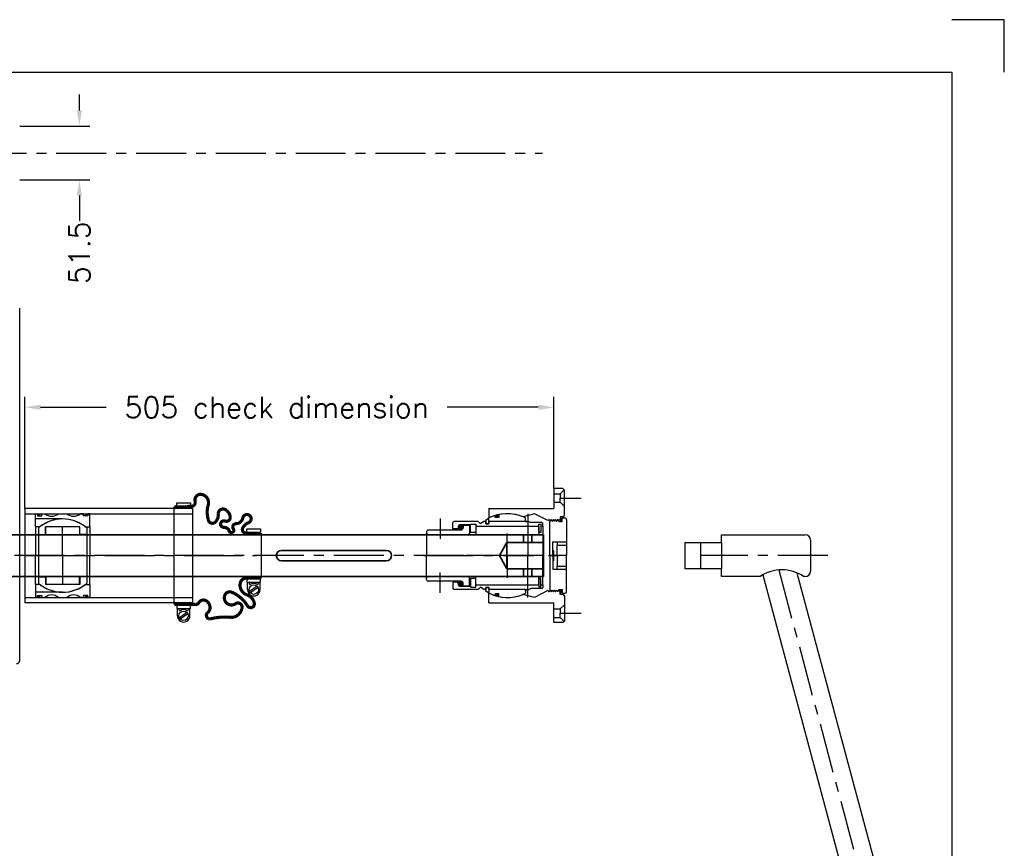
# Model space of a CAD drawing. Extents: x -1810 to 940, y -788 to 1212.
# Tile 4 of 4: x 0 to 940, y 420 to 1212. Entities that reach past the tile are written whole.
import ezdxf

# ---------------------------------------------------------------- set-up
doc = ezdxf.new("R2010")
doc.units = 0
doc.header["$LTSCALE"] = 1.5
doc.header["$PDMODE"] = 2
doc.header["$PDSIZE"] = 5
doc.linetypes.add('CENTER', pattern=[50.8, 31.75, -6.35, 6.35, -6.35])
doc.linetypes.add('HIDDEN', pattern=[9.525, 6.35, -3.175])
doc.layers.get('0').update_dxf_attribs({"linetype": 'CONTINUOUS'})
doc.layers.get('DEFPOINTS').update_dxf_attribs({"linetype": 'CONTINUOUS'})
for name, color, linetype in [('Bearings', 1, 'CONTINUOUS'), ('Blade', 1, 'CONTINUOUS'), ('CENTER', 9, 'CENTER'), ('RAMME', 7, 'CONTINUOUS')]:
    doc.layers.add(name, color=color, linetype=linetype)
doc.layers.add('DIMS', color=7, linetype='CONTINUOUS', lineweight=15)
doc.layers.add('STOCK', color=5, linetype='CONTINUOUS', lineweight=35)
doc.styles.add('ROMANS', font='romans')
doc.dimstyles.new('Text 20', dxfattribs={"dimtxt": 20, "dimasz": 15, "dimexe": 10, "dimexo": 0, "dimgap": 0, "dimtad": 0, "dimdsep": 46, "dimtxsty": 'ROMANS', "dimcen": 10, "dimazin": 2, "dimtfac": 0.65, "dimtofl": 0, "dimtmove": 0, "dimatfit": 0, "dimfxl": 1, "dimtolj": 1, "dimarcsym": 0})

# ---------------------------------------------------------------- blocks, each defined once
blk = doc.blocks.new('RUD31R')
at = {"layer": 'Blade'}
for p, q in [((0, 0), (0, 236.4)), ((0, -100.17), (0, 0))]:
    blk.add_line(p, q, dxfattribs=at)
blk.add_open_spline([(-3.03, -103.17), (-2.83, -103.17), (-2.64, -103.15), (-2.25, -103.08), (-2.06, -103.02), (-1.69, -102.87), (-1.52, -102.78), (-1.19, -102.57), (-1.03, -102.44), (-0.75, -102.16), (-0.62, -102.01), (-0.4, -101.68), (-0.31, -101.51), (-0.16, -101.14), (-0.1, -100.95), (-0.02, -100.56), (0, -100.37), (0, -100.17)], degree=3, knots=[0, 0, 0, 0, 0.125, 0.125, 0.25, 0.25, 0.375, 0.375, 0.5, 0.5, 0.625, 0.625, 0.75, 0.75, 0.875, 0.875, 1, 1, 1, 1], dxfattribs=at)
at = {"layer": 'CENTER'}
blk.add_line((500, 0), (-900, 0), dxfattribs=at)
blk = doc.blocks.new('25mm emergency hole')
for p, q in [((-19, 20), (-19, 12.5)), ((-11, 20), (-11, 12.5)), ((-35, 12.5), (-42, 0)), ((0, 12.5), (-35, 12.5)), ((-35, 12.5), (-35, 0)), ((-35, -12.5), (-42, 0)), ((-35, -12.5), (-35, 0)), ((0, -12.5), (-35, -12.5)), ((-19, -20), (-19, -12.5)), ((-11, -20), (-11, -12.5))]:
    blk.add_line(p, q)
at = {"layer": 'CENTER'}
for p in [(-15, 40), (-15, -40)]:
    blk.add_line(p, (-15, 0), dxfattribs=at)
blk = doc.blocks.new('EM42035Z-SV')
for p, q in [((16.43, 91.97), (495.75, 220.41)), ((499.42, 218.29), (506.15, 193.17)), ((18.47, 59.39), (504.03, 189.5)), ((-15, 105), (0, 105)), ((0, 105), (15, 105)), ((-20, 20), (-20, 100)), ((20, 100), (20, 98.41)), ((20, 57), (20, 20)), ((-12.5, 20), (-20, 20)), ((-12.5, 20), (12.5, 20)), ((-12.5, -15), (-12.5, 20)), ((12.5, 20), (12.5, -15)), ((20, 20), (12.5, 20)), ((-12.5, 0), (12.5, 0)), ((-12.5, -15), (12.5, -15))]:
    blk.add_line(p, q)
for centre, radius, start, end in [((496.52, 217.51), 3, 15, 105), ((503.25, 192.39), 3, 285, 15), ((-15, 100), 5, 90, 180), ((15, 100), 5, 0, 90), ((49.73, 77.71), 36.23, 145.14022, 214.85978)]:
    blk.add_arc(centre, radius, start, end)
at = {"layer": 'CENTER'}
for p, q in [((13.63, 74.66), (502.79, 205.73)), ((0, 121.5), (0, 0))]:
    blk.add_line(p, q, dxfattribs=at)
blk = doc.blocks.new('Insert 080x70')
for p, q in [((-27.5, 26), (-40, 26)), ((-40, 26), (-40, 24)), ((-40, 24), (-38, 24)), ((-38, 20), (-40, 20)), ((-40, 20), (-40, 16.98)), ((-38, 24), (-38, 20)), ((-27.5, 21.65), (-27.5, 26)), ((-27.5, 26), (0, 26)), ((27.5, 26), (0, 26)), ((27.5, 21.65), (27.5, 26)), ((27.5, 26), (40, 26)), ((40, 24), (38, 24)), ((38, 24), (38, 20)), ((38, 20), (40, 20)), ((40, 26), (40, 24)), ((40, 20), (40, 16.98)), ((-40, -4.02), (-40, 4.02)), ((40, -4.02), (40, 4.02)), ((-40, -20), (-40, -16.98)), ((40, -20), (40, -16.98)), ((-38, -20), (-40, -20)), ((-40, -26), (-40, -24)), ((-40, -24), (-38, -24)), ((-27.5, -26), (-40, -26)), ((-38, -24), (-38, -20)), ((-27.5, -21.65), (-27.5, -26)), ((-27.5, -26), (0, -26)), ((27.5, -26), (0, -26)), ((27.5, -21.65), (27.5, -26)), ((27.5, -26), (40, -26)), ((38, -24), (38, -20)), ((38, -20), (40, -20)), ((40, -24), (38, -24)), ((40, -26), (40, -24))]:
    blk.add_line(p, q)
at = {"linetype": 'HIDDEN', "ltscale": 3}
for p, q in [((-35.02, 0), (-35.02, -26)), ((35.02, 0), (35.02, -26))]:
    blk.add_line(p, q, dxfattribs=at)
at = {"const_width": 1.2}
for points in [[(-39.93, 22.47, 1), (-38.63, 22.47, 1)], [(39.93, 22.47, -1), (38.63, 22.47, -1)], [(-39.85, -22.52, 1), (-38.55, -22.52, 1)], [(39.85, -22.52, -1), (38.55, -22.52, -1)]]:
    blk.add_lwpolyline(points, format="xyb", close=True, dxfattribs=at)
for centre, radius, start, end in [((0, 0), 35, 141.78679, 218.21321), ((0, 0), 35, 321.78679, 38.21321), ((-47.61, 10.5), 10, 319.59112, 40.40888), ((47.61, 10.5), 10, 139.59112, 220.40888), ((-47.61, -10.5), 10, 319.59112, 40.40888), ((47.61, -10.5), 10, 139.59112, 220.40888)]:
    blk.add_arc(centre, radius, start, end)
at = {"layer": 'CENTER'}
for p, q in [((0, 0), (0, 26)), ((0, 0), (-27.03, 0)), ((0, -26), (0, 0)), ((0, 0), (27.03, 0))]:
    blk.add_line(p, q, dxfattribs=at)
blk = doc.blocks.new('Ball-070-040')
for p, q in [((-26.38, 23), (26.38, 23)), ((-20.25, 23), (-20.25, 16.5)), ((20.25, 23), (20.25, 16.5)), ((-27.5, 16.5), (-27.5, -16.5)), ((-20.25, 16.5), (-27.5, 16.5)), ((-27.5, 16), (-20, 16)), ((-20, 16), (-20, -16)), ((20, 16), (20, -16)), ((27.5, 16), (20, 16)), ((20.25, 16.5), (27.5, 16.5)), ((27.5, 16.5), (27.5, -16.5)), ((-20, -16), (-27.5, -16)), ((-20.25, -16.5), (-27.5, -16.5)), ((-20.25, -23), (-20.25, -16.5)), ((20, -16), (27.5, -16)), ((20.25, -16.5), (27.5, -16.5)), ((20.25, -23), (20.25, -16.5)), ((-26.38, -23), (26.38, -23))]:
    blk.add_line(p, q)
for start, end in [(138.91767, 221.08233), (318.91767, 41.08233)]:
    blk.add_arc((0, 0), 35, start, end)
at = {"layer": 'CENTER'}
for p, q in [((0, -23), (0, 23)), ((0, 0), (-13.28, 0)), ((0, 0), (13.28, 0))]:
    blk.add_line(p, q, dxfattribs=at)
blk = doc.blocks.new('GA090040-SV')
for p, q in [((-25.5, 52), (-25.5, 65)), ((-25.5, 65), (-23, 65)), ((-21.5, 65.5), (21.5, 65.5)), ((25.5, 65), (23, 65)), ((25.5, 52), (25.5, 65)), ((32.5, 64.5), (25.5, 64.5)), ((25.5, 63), (26.44, 63)), ((29.34, 61.7), (34.43, 54.44)), ((30.57, 62.56), (35.66, 55.3)), ((-23, 52), (-25.5, 52)), ((23, 52), (25.5, 52)), ((25.5, 54), (26.44, 54)), ((32.5, 52.5), (25.5, 52.5)), ((-50.5, -15), (-50.5, -2)), ((-50.5, -2), (-48, -2)), ((50.5, -2), (48, -2)), ((50.5, -15), (50.5, -2)), ((57.5, -2.5), (50.5, -2.5)), ((50.5, -4), (51.44, -4)), ((54.34, -5.3), (59.43, -12.56)), ((55.57, -4.44), (60.66, -11.7)), ((-48, -15), (-50.5, -15)), ((46.5, -17.5), (-46.5, -17.5)), ((48, -15), (50.5, -15)), ((50.5, -13), (51.44, -13)), ((57.5, -14.5), (50.5, -14.5))]:
    blk.add_line(p, q)
at = {"const_width": 3, "flags": 128}
for points in [[(-21.5, 65.5), (-21.5, 51, -0.56619), (-26.5, 48, -0.173214), (-31.5, 53.5, 1.667268), (-36, 48, -0.349852), (-30.5, 41.5, 0.598056), (-25.5, 39, -1.163294), (-23.5, 35, 0.335337), (-27, 30, -1.224957), (-33, 31, 0.531721), (-36.5, 36, 0.226938), (-42.5, 33, 0.730034), (-40, 24.5, -0.219784), (-33, 22.5, -0.749263), (-34.5, 15, -0.120114), (-47, 14.5, 0.500401), (-58.5, 8.5, 0.538118), (-52, 2.5, -0.564179), (-47, -2.5, 0.223265), (-46.5, -5), (-46.5, -17.5)], [(21.5, 65.5), (21.5, 51.5, 0.36205), (26.5, 45.5, 0.373567), (37.5, 52, -0.271332), (45.5, 59, -0.835937), (48, 52.5, 0.15691), (35, 37.5, 0.405212), (37.5, 31, 0.760159), (46, 41, -0.75249), (51, 47, -0.352045), (59, 37, 0.086871), (60.5, 16.5, -0.704922), (54.5, 14.5, 0.450364), (44.5, 14.5, 0.542617), (45, 6, -0.335934), (46.5, 2.5), (46.5, -17.5)]]:
    blk.add_lwpolyline(points, format="xyb", dxfattribs=at)
for centre in [(32.5, 58.5), (57.5, -8.5)]:
    blk.add_circle(centre, 4.5)
for centre, radius, start, end in [((26.44, 62), 1, 330, 90), ((32.5, 58.5), 6, 150, 210), ((32.5, 58.5), 6, 270, 90), ((26.44, 55), 1, 270, 30), ((51.44, -5), 1, 330, 90), ((57.5, -8.5), 6, 150, 210), ((57.5, -8.5), 6, 270, 90), ((51.44, -12), 1, 270, 30)]:
    blk.add_arc(centre, radius, start, end)
at = {"layer": 'CENTER'}
blk.add_line((0, 0), (0, 61), dxfattribs=at)
blk = doc.blocks.new('4S040Z Outer house')
h = blk.add_hatch(color=256)
edge = h.paths.add_edge_path()
edge.add_ellipse((-34.16, 51.54), major_axis=(1.5, 0), ratio=0.647319, start_angle=-259.69752, end_angle=79.69752)
edge.add_line((-33.89, 52.5), (-34.43, 52.5))
h = blk.add_hatch(color=256)
edge = h.paths.add_edge_path()
edge.add_ellipse((34.16, 51.54), major_axis=(-1.5, 0), ratio=0.647319, start_angle=280.30248, end_angle=619.69752, ccw=False)
edge.add_line((33.89, 52.5), (34.43, 52.5))
for p, q in [((-34.5, 56.5), (0, 56.5)), ((-13, 47.5), (-13, 56.5)), ((-10, 47.5), (-10, 56.5)), ((34.5, 56.5), (0, 56.5)), ((0, 56.5), (0, 40.5)), ((0, 56.5), (0, 47.5)), ((10, 47.5), (10, 56.5)), ((13, 47.5), (13, 56.5)), ((-62.6, 54.5), (-64, 53.1)), ((-64, 53.1), (-64, 44.5)), ((-62.8, 54.3), (-59, 50.5)), ((-38.5, 54.5), (-62.6, 54.5)), ((-59, 50.5), (-55, 50.5)), ((-59, 44.5), (-59, 50.5)), ((-51, 50.5), (-55, 50.5)), ((-47, 54.5), (-51, 50.5)), ((-51, 44.5), (-51, 50.5)), ((-37, 53), (-37, 50.5)), ((-37, 50.5), (-34, 50.5)), ((-36, 52.5), (-36, 55)), ((-32.5, 52.5), (-36, 52.5)), ((-34.5, 46.14), (-33.44, 47.2)), ((-34, 49.6), (-34.42, 48.18)), ((-33.44, 47.2), (-34.42, 48.18)), ((-34, 50.5), (-34, 49.6)), ((-34, 46.14), (-32.94, 47.2)), ((-32.5, 49.6), (-33.92, 48.18)), ((-32.94, 47.2), (-33.92, 48.18)), ((-32.5, 49.6), (-32.5, 52.5)), ((-13, 47.5), (-10, 47.5)), ((-13, 43.5), (-13, 47.5)), ((-5, 47.5), (-10, 47.5)), ((0, 47.5), (-5, 47.5)), ((0, 47.5), (5, 47.5)), ((5, 47.5), (10, 47.5)), ((13, 47.5), (10, 47.5)), ((13, 43.5), (13, 47.5)), ((32.5, 52.5), (36, 52.5)), ((32.5, 49.6), (32.5, 52.5)), ((32.5, 49.6), (33.92, 48.18)), ((32.94, 47.2), (33.92, 48.18)), ((34, 46.14), (32.94, 47.2)), ((33.44, 47.2), (34.42, 48.18)), ((34.5, 46.14), (33.44, 47.2)), ((37, 50.5), (34, 50.5)), ((34, 50.5), (34, 49.6)), ((34, 49.6), (34.42, 48.18)), ((36, 52.5), (36, 55)), ((37, 53), (37, 50.5)), ((38.5, 54.5), (62.6, 54.5)), ((47, 54.5), (51, 50.5)), ((51, 50.5), (55, 50.5)), ((51, 44.5), (51, 50.5)), ((59, 50.5), (55, 50.5)), ((62.8, 54.3), (59, 50.5)), ((59, 44.5), (59, 50.5)), ((62.6, 54.5), (64, 53.1)), ((64, 53.1), (64, 44.5)), ((-64, 44.5), (-45, 44.5)), ((-45, -17.5), (-45, 44.5)), ((-33.44, 38.72), (-40, 26)), ((-33.44, 45.08), (-34.5, 46.14)), ((-34.5, 44.02), (-33.44, 45.08)), ((-33.44, 42.96), (-34.5, 44.02)), ((-34.5, 41.9), (-33.44, 42.96)), ((-33.44, 40.84), (-34.5, 41.9)), ((-34.5, 39.78), (-33.44, 40.84)), ((-33.44, 38.72), (-34.5, 39.78)), ((-32.94, 45.08), (-34, 46.14)), ((-34, 44.02), (-32.94, 45.08)), ((-32.94, 42.96), (-34, 44.02)), ((-34, 41.9), (-32.94, 42.96)), ((-32.6, 40.5), (-34, 41.9)), ((0, 40.5), (-32.6, 40.5)), ((0, 43.5), (-13, 43.5)), ((0, 43.5), (13, 43.5)), ((0, 40.5), (32.6, 40.5)), ((32.6, 40.5), (34, 41.9)), ((32.94, 45.08), (34, 46.14)), ((34, 44.02), (32.94, 45.08)), ((32.94, 42.96), (34, 44.02)), ((34, 41.9), (32.94, 42.96)), ((33.44, 45.08), (34.5, 46.14)), ((34.5, 44.02), (33.44, 45.08)), ((33.44, 42.96), (34.5, 44.02)), ((34.5, 41.9), (33.44, 42.96)), ((33.44, 40.84), (34.5, 41.9)), ((34.5, 39.78), (33.44, 40.84)), ((33.44, 38.72), (34.5, 39.78)), ((33.44, 38.72), (40, 26)), ((45, -17.5), (45, 44.5)), ((64, 44.5), (45, 44.5)), ((-40, 26), (-37, 15.2)), ((40, 26), (37, 15.2)), ((-45, -17.5), (-35.97, -17.5)), ((45, -17.5), (35.97, -17.5))]:
    blk.add_line(p, q)
for centre, radius, start, end in [((-34.5, 55), 1.5, 90, 180), ((34.5, 55), 1.5, 0, 90), ((-38.5, 53), 1.5, 0, 90), ((38.5, 53), 1.5, 90, 180), ((0, 0), 40, 157.66835, 205.94671), ((0, 0), 40, 334.05329, 22.33165)]:
    blk.add_arc(centre, radius, start, end)
at = {"extrusion": (0, 0, -1)}
blk.add_ellipse((-34.16, 51.54), major_axis=(1.5, 0), ratio=0.647319, dxfattribs=at)
blk.add_ellipse((34.16, 51.54), major_axis=(-1.5, 0), ratio=0.647319)
at = {"layer": 'CENTER'}
for p, q in [((-55, 50.5), (-55, 70.5)), ((55, 50.5), (55, 70.5)), ((0, 25.44), (0, -39.15)), ((0, 0), (-21.11, 0)), ((0, 0), (21.11, 0))]:
    blk.add_line(p, q, dxfattribs=at)
blk = doc.blocks.new('4S040Z inner house')
for p, q in [((-31.5, 33), (-31.5, 22.5)), ((-28, 34), (-30.5, 34)), ((-30, 32), (-22, 32)), ((-30, 30), (-30, 32)), ((-30, 30), (-30, 32)), ((-30, 32), (-28, 32)), ((-22, 30), (-30, 30)), ((-28, 30), (-30, 30)), ((-28, 34), (0, 34)), ((-28, 32), (-28, 34)), ((-28, -30), (-28, 30)), ((-27.5, 30), (-20, 30)), ((-22, 32), (-22, 30)), ((-20, 30), (-20, -30)), ((28, 34), (0, 34)), ((20, 30), (20, -30)), ((27.5, 30), (20, 30)), ((30, 32), (22, 32)), ((22, 32), (22, 30)), ((22, 30), (30, 30)), ((28, 34), (30.5, 34)), ((28, 32), (28, 34)), ((30, 32), (28, 32)), ((28, -30), (28, 30)), ((28, 30), (30, 30)), ((30, 30), (30, 32)), ((30, 30), (30, 32)), ((31.5, 33), (31.5, 22.5)), ((-32.5, 20.5), (-31.5, 22.5)), ((-32.5, 17.5), (-32.5, 20.5)), ((32.5, 20.5), (31.5, 22.5)), ((32.5, 17.5), (32.5, 20.5)), ((-32.5, 17.5), (-35.97, 17.5)), ((-34, 17.5), (-32.5, 17.5)), ((-32.5, 17.5), (-32.5, -17.5)), ((-32.5, 17.5), (-32.5, 5.5)), ((32.5, 17.5), (35.97, 17.5)), ((32.5, 17.5), (32.5, 5.5)), ((32.5, 17.5), (32.5, -17.5)), ((34, 17.5), (32.5, 17.5)), ((-32.5, 2), (-32.5, -17.5)), ((32.5, 2), (32.5, -17.5)), ((-39.19, -8), (-36.41, -8)), ((-36.41, -8), (-36.41, -11.5)), ((36.41, -8), (36.41, -11.5)), ((39.19, -8), (36.41, -8)), ((-36.41, -11.5), (-38.31, -11.5)), ((-32.5, -17.5), (-35.97, -17.5)), ((-30.5, -17.5), (-35.5, -17.5)), ((-35.5, -17.5), (-35.5, -17.97)), ((-35.5, -17.97), (-33.96, -20.5)), ((-32.5, -17.5), (-30.5, -17.5)), ((-30.5, -17.5), (-30.5, -20.5)), ((-30.5, -20.5), (-30.5, -17.5)), ((32.5, -17.5), (30.5, -17.5)), ((30.5, -17.5), (35.5, -17.5)), ((30.5, -20.5), (30.5, -17.5)), ((30.5, -17.5), (30.5, -20.5)), ((32.5, -17.5), (35.97, -17.5)), ((35.5, -17.97), (33.96, -20.5)), ((35.5, -17.5), (35.5, -17.97)), ((36.41, -11.5), (38.31, -11.5)), ((-33.96, -20.5), (-30.5, -20.5)), ((-30.5, -20.5), (-32.5, -20.5)), ((-32.5, -20.5), (-32.5, -22.54)), ((-32.5, -22.54), (-30.26, -25.51)), ((-30.26, -25.51), (-32.5, -27.82)), ((-32.5, -27.82), (-32.5, -51)), ((32.5, -22.54), (30.26, -25.51)), ((30.26, -25.51), (32.5, -27.82)), ((30.5, -20.5), (32.5, -20.5)), ((33.96, -20.5), (30.5, -20.5)), ((32.5, -20.5), (32.5, -22.54)), ((32.5, -27.82), (32.5, -51)), ((-30, -30), (-22, -30)), ((-30, -35), (-30, -30)), ((-30, -35), (-30, -30)), ((-30, -30), (-28, -30)), ((-22, -35), (-30, -35)), ((-29.5, -35), (-30, -35)), ((-29.5, -35), (-29.5, -44.5)), ((-29, -42), (-29, -36)), ((-29, -36), (-21.5, -36)), ((-27.5, -30), (-20, -30)), ((-22, -30), (-22, -35)), ((-20, -37.5), (-20, -75.5)), ((27.5, -30), (20, -30)), ((20, -37.5), (20, -75.5)), ((29, -36), (21.5, -36)), ((30, -30), (22, -30)), ((22, -30), (22, -35)), ((22, -35), (30, -35)), ((30, -30), (28, -30)), ((29, -42), (29, -36)), ((29.5, -35), (29.5, -44.5)), ((29.5, -35), (30, -35)), ((30, -35), (30, -30)), ((30, -35), (30, -30)), ((-29, -42), (-26.9, -42)), ((-27, -47), (-25.5, -47)), ((-25.5, -47), (-25.5, -52)), ((-24.4, -44.5), (-24.4, -75.5)), ((24.4, -44.5), (24.4, -75.5)), ((25.5, -47), (25.5, -52)), ((27, -47), (25.5, -47)), ((29, -42), (26.9, -42)), ((-31.5, -52), (-32.5, -51)), ((-25.5, -52), (-31.5, -52)), ((25.5, -52), (31.5, -52)), ((31.5, -52), (32.5, -51)), ((-22.9, -77), (-21.5, -77)), ((-21.5, -77), (0, -77)), ((21.5, -77), (0, -77)), ((22.9, -77), (21.5, -77))]:
    blk.add_line(p, q)
for points, const_width in [([(-38.27, -9.7, 1.041296), (-37.02, -9.7, 1.041296)], 1.2), ([(38.27, -9.7, -1.041296), (37.02, -9.7, -1.041296)], 1.2), ([(-28.18, -44.5, 1), (-25.62, -44.5, 1)], 2.45), ([(28.18, -44.5, -1), (25.62, -44.5, -1)], 2.45)]:
    blk.add_lwpolyline(points, format="xyb", close=True, dxfattribs=dict(const_width=const_width))
for centre, radius, start, end in [((-30.5, 33), 1, 90, 180), ((30.5, 33), 1, 0, 90), ((0, 0), 40, 154.05552, 191.53696), ((0, 0), 40, 348.46304, 25.94448), ((0, 0), 40, 196.70834, 205.94448), ((0, 0), 40, 334.05552, 343.29166), ((-21.5, -37.5), 1.5, 0, 90), ((21.5, -37.5), 1.5, 90, 180), ((-27, -44.5), 2.5, 180, 270), ((-26.9, -44.5), 2.5, 0, 90), ((26.9, -44.5), 2.5, 90, 180), ((27, -44.5), 2.5, 270, 0), ((-22.9, -75.5), 1.5, 180, 270), ((-21.5, -75.5), 1.5, 270, 0), ((21.5, -75.5), 1.5, 180, 270), ((22.9, -75.5), 1.5, 270, 0)]:
    blk.add_arc(centre, radius, start, end)
at = {"layer": 'CENTER'}
for p, q in [((0, 0), (0, 25.44)), ((0, 0), (-9.2, 0)), ((0, 0), (9.2, 0)), ((0, -80), (0, 0)), ((-35.45, -64), (-16.11, -64)), ((35.45, -64), (16.11, -64))]:
    blk.add_line(p, q, dxfattribs=at)
blk = doc.blocks.new('4S040Z-SV')
at = {"layer": 'CENTER'}
blk.add_point((0, 0), dxfattribs=at)
for name in ['4S040Z Outer house', '4S040Z inner house']:
    blk.add_blockref(name, (0, -44.5))
blk = doc.blocks.new('*D30')
at = {"layer": 'DEFPOINTS', "color": 0, "transparency": 16777216}
for p in [(0, 1110.36), (57, 1110.36), (0, 1058.87)]:
    blk.add_point(p, dxfattribs=at)
at = {"layer": 'DIMS', "color": 0, "lineweight": -2, "transparency": 16777216}
for p, q in [((57, 1125.36), (57, 1140.36)), ((0, 1110.36), (67, 1110.36)), ((0, 1058.87), (67, 1058.87)), ((57, 1043.87), (57, 1019.82))]:
    blk.add_line(p, q, dxfattribs=at)
at = {"layer": 'DIMS', "color": 0, "transparency": 16777216}
for points in [[(54.5, 1125.36), (59.5, 1125.36), (57, 1110.36)], [(54.5, 1043.87), (59.5, 1043.87), (57, 1058.87)]]:
    blk.add_solid(points, dxfattribs=at)
at = {"layer": 'DIMS', "color": 0, "transparency": 16777216, "insert": (57, 989.35), "char_height": 20, "attachment_point": 5, "rotation": 90, "style": 'ROMANS'}
blk.add_mtext('\\A1;51.5', dxfattribs=at)
blk = doc.blocks.new('*D32')
at = {"layer": 'DEFPOINTS', "color": 0, "transparency": 16777216}
for p in [(5, 841.7), (510, 764), (5, 745)]:
    blk.add_point(p, dxfattribs=at)
at = {"layer": 'DIMS', "color": 0, "lineweight": -2, "transparency": 16777216}
for p, q in [((5, 745), (5, 851.7)), ((510, 764), (510, 851.7)), ((20, 841.7), (82.48, 841.7)), ((495, 841.7), (408.19, 841.7))]:
    blk.add_line(p, q, dxfattribs=at)
at = {"layer": 'DIMS', "color": 0, "transparency": 16777216}
for points in [[(20, 844.2), (20, 839.2), (5, 841.7)], [(495, 844.2), (495, 839.2), (510, 841.7)]]:
    blk.add_solid(points, dxfattribs=at)
at = {"layer": 'DIMS', "color": 0, "transparency": 16777216, "insert": (245.33, 841.7), "char_height": 20, "attachment_point": 5, "style": 'ROMANS'}
blk.add_mtext('\\A1;505 check dimension', dxfattribs=at)

msp = doc.modelspace()

# ---------------------------------------------------------------- linework, layer by layer
at = {"layer": 'Bearings'}
for p, q in [((165, 745), (5, 745)), ((5, 745), (5, 655)), ((165, 745), (165, 655)), ((5, 740), (165, 740)), ((5, 660), (165, 660)), ((165, 655), (5, 655))]:
    msp.add_line(p, q, dxfattribs=at)
at = {"layer": 'CENTER'}
for p, q in [((-1489.027, 1084.616), (499, 1084.616)), ((5, 700), (165, 700))]:
    msp.add_line(p, q, dxfattribs=at)
at = {"layer": 'RAMME'}
for p, q in [((940, 1212), (890, 1212)), ((940, 1162), (940, 1212)), ((-1760, 1162), (890, 1162)), ((890, 1162), (890, -738)), ((890, 1162), (890, 1162))]:
    msp.add_line(p, q, dxfattribs=at)
at = {"layer": 'STOCK'}
for p, q in [((500, 720), (-50, 720)), ((500, 700), (500, 720)), ((350, 705), (250, 705)), ((500, 700), (500, 680)), ((350, 695), (250, 695)), ((500, 680), (-50, 680))]:
    msp.add_line(p, q, dxfattribs=at)
for centre, start, end in [((250, 700), 90, 270), ((350, 700), 270, 90)]:
    msp.add_arc(centre, 5, start, end, dxfattribs=at)

# ---------------------------------------------------------------- block references
at = {"layer": 'Bearings', "rotation": 270}
for name, p in [('4S040Z-SV', (510, 700)), ('GA090040-SV', (165, 700)), ('Insert 080x70', (41, 700)), ('Ball-070-040', (41, 700)), ('EM42035Z-SV', (650, 700))]:
    msp.add_blockref(name, p, dxfattribs=at)
at = {"layer": 'Blade'}
msp.add_blockref('RUD31R', (0, 700), dxfattribs=at)
at = {"layer": 'STOCK'}
msp.add_blockref('25mm emergency hole', (500, 700), dxfattribs=at)

# ---------------------------------------------------------------- dimensions: what is measured, and where the dimension line sits
at = {"layer": 'DIMS'}
dim = msp.add_linear_dim(base=(57, 1110.36), p1=(0, 1058.872), p2=(0, 1110.36), angle=90, dimstyle='Text 20', override={"dimdec": 1}, dxfattribs=at)
dim.commit()
dim.dimension.update_dxf_attribs({"geometry": '*D30', "text_midpoint": (57, 989.348), "dimtype": 160})
dim = msp.add_linear_dim(base=(5, 841.7), p1=(510, 764), p2=(5, 745), text='<> check dimension', dimstyle='Text 20', dxfattribs=at)
dim.commit()
dim.dimension.update_dxf_attribs({"geometry": '*D32', "text_midpoint": (245.332, 841.7), "dimtype": 160})

doc.saveas('drawing.dxf')
